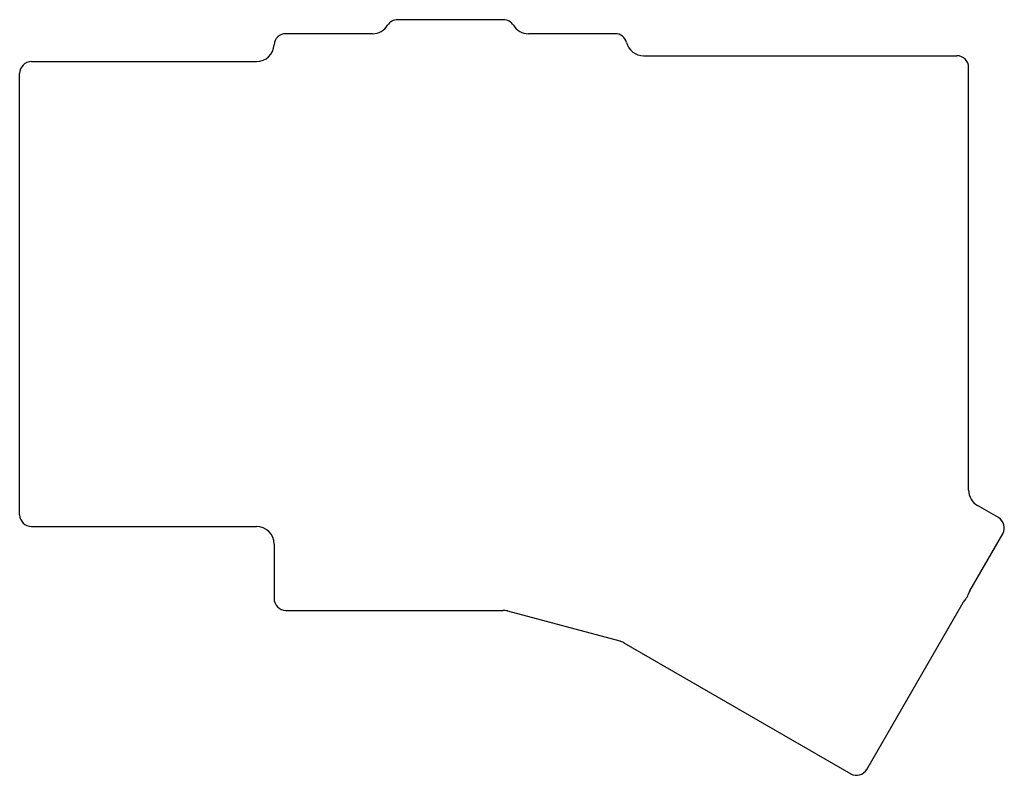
# Model space of a CAD drawing. Header units: millimetres. Extents: x 136 to 304, y -184 to -56.
import ezdxf

# ---------------------------------------------------------------- set-up
doc = ezdxf.new("R2010")
doc.units = ezdxf.units.MM

msp = doc.modelspace()

# ---------------------------------------------------------------- linework, layer by layer
for p, q in [((218.38, -55.88), (200.38, -55.88)), ((196.12, -58.25), (181.38, -58.25)), ((237.38, -58.25), (222.63, -58.25)), ((138.12, -63), (176.38, -63)), ((242.22, -62), (295.48, -62)), ((136.12, -140), (136.12, -65)), ((297.48, -135.84), (297.48, -64)), ((302.54, -140.5), (298.98, -138.44)), ((138.12, -142), (176.38, -142)), ((297.67, -152.94), (303.27, -143.23)), ((179.38, -145), (179.38, -154.25)), ((280.15, -183.28), (296.52, -154.93)), ((181.38, -156.25), (218.3, -156.25)), ((219.08, -156.35), (238.15, -161.46)), ((238.87, -161.76), (277.42, -184.02))]:
    msp.add_line(p, q)
for centre, radius, start, end in [((196.12, -55.25), 3, 270, 328.3318), ((200.38, -57.88), 2, 90, 148.3318), ((218.38, -57.88), 2, 31.6682, 90), ((222.63, -55.25), 3, 211.6682, 270), ((181.38, -60.25), 2, 90, 177.134), ((237.38, -60.25), 2, 14.4775, 90), ((176.38, -60), 3, 270, 357.134), ((242.22, -59), 3, 194.4775, 270), ((138.12, -65), 2, 90, 180), ((295.48, -64), 2, 0, 90), ((300.48, -135.84), 3, 180, 240), ((138.12, -140), 2, 180, 270), ((301.54, -142.23), 2, 330.014, 420), ((176.38, -145), 3, 360, 90), ((295.48, -153.01), 2, 316.7117, 343.2883), ((300.26, -154.44), 3, 510, 523.2883), ((181.38, -154.25), 2, 180, 270), ((299.11, -156.43), 3, 496.7117, 150), ((218.3, -159.25), 3, 435, 90), ((237.37, -164.36), 3, 420, 75), ((278.42, -182.28), 2, 240.0052, 330)]:
    msp.add_arc(centre, radius, start, end)

doc.saveas('drawing.dxf')
